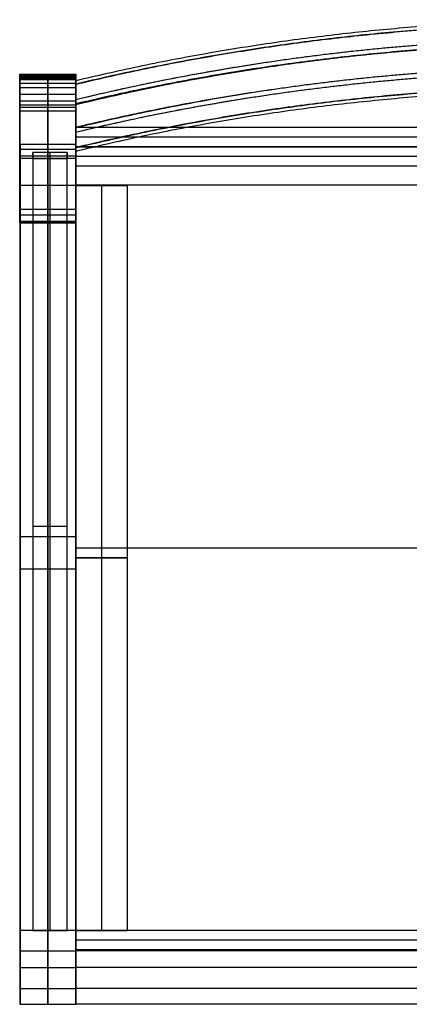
# Model space of a CAD drawing. Header units: millimetres. Extents: x -266 to 266, y -230 to 230.
# Tile 1 of 2: x -266 to -85, y -230 to 230. Entities that reach past the tile are written whole.
import ezdxf

# ---------------------------------------------------------------- set-up
doc = ezdxf.new("R2010")
doc.units = ezdxf.units.MM
doc.layers.add('Défaut', color=7, linetype='Continuous', true_color=0x000000)

msp = doc.modelspace()

# ---------------------------------------------------------------- linework, layer by layer
at = {"layer": 'Défaut'}
for p, q in [((-266.22, 135.62, 404.52), (-266.22, 204.51, 404.52)), ((-240.04, 135.62, 404.52), (-240.04, 204.51, 404.52)), ((-240.04, 152.61, 427.5), (-240.04, 179.61, 427.5)), ((-266.22, 169.82, 0.02), (-266.22, 169.82, 678.67)), ((-266.06, 168.98, 672.85), (-266.06, -228.57, 672.85)), ((-240.06, 168.98, 672.85), (-240.06, -228.57, 672.85)), ((-240.04, 169.82, 0.02), (-240.04, 169.82, 678.67)), ((-240.04, 169.82, 655.76), (-240.04, 169.82, 667.17)), ((-240.04, 166.11, 454), (-240.04, 166.11, 395)), ((-240.05, 152.56, 424.52), (-216.05, 152.56, 424.52)), ((-228.05, 152.56, 395.02), (-228.05, 152.55, 454.02)), ((240.06, -16.85, 460), (-240.04, -16.85, 460)), ((240.06, -16.85, 454.02), (-240.04, -16.85, 454.02)), ((-266.06, -23.8, 690.1), (-266.06, -23.8, 655.6)), ((-240.06, -23.8, 690.1), (-240.06, -23.8, 655.6)), ((-253.06, -229.8), (-253.06, -195.3)), ((-253.06, -229.8, 655.6), (-253.06, -195.3, 655.6)), ((-240.06, -195.3, 427.52), (-240.06, -229.8, 427.52)), ((-240.05, -195.3, 424.51), (-216.05, -195.3, 424.51)), ((-228.05, -195.3, 395.01), (-228.05, -195.3, 454)), ((-266.06, -212.55), (-240.06, -212.55)), ((-266.06, -212.55, 655.6), (-240.06, -212.55, 655.6)), ((-240.06, -212.55, 395.02), (-240.06, -212.55, 458.79))]:
    msp.add_line(p, q, dxfattribs=at)
for points, weights in [([(-240.04, 201.57, 804.68), (-0.02, 259.09, 796.19), (240, 201.59, 804.68)], [0.999955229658, 0.971749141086, 0.999945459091]), ([(-240.04, 199.82, 806.96), (-0.02, 257.47, 798.45), (240, 199.84, 806.96)], [0.999955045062, 0.971635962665, 0.999945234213]), ([(-240.04, 192.7, 808.02), (-0.02, 250.77, 799.44), (240, 192.72, 808.01)], [0.999954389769, 0.971234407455, 0.999944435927]), ([(-240.04, 190.37, 806.34), (-0.02, 248.56, 797.74), (240, 190.39, 806.33)], [0.999954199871, 0.971118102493, 0.999944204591]), ([(240, 179.67, 656.29), (-0.02, 237.18, 647.8), (-240.04, 179.66, 656.29)], [0.999945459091, 0.971749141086, 0.999955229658]), ([(240, 177.35, 654.61), (-0.02, 234.97, 646.1), (-240.04, 177.33, 654.62)], [0.999945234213, 0.971635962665, 0.999955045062]), ([(-240.04, 170.2, 655.67), (-0.02, 228.27, 647.09), (240, 170.22, 655.66)], [0.999954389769, 0.971234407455, 0.999944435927]), ([(240, 168.47, 657.94), (-0.02, 226.65, 649.35), (-240.04, 168.45, 657.95)], [0.999944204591, 0.971118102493, 0.999954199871]), ([(-266.06, -204.8, 690.1), (-266.06, -229.8, 690.1), (-266.06, -229.8, 665.1)], [1, 0.707106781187, 1]), ([(-253.06, -204.8, 690.1), (-253.06, -229.8, 690.1), (-253.06, -229.8, 665.1)], [1, 0.707106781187, 1]), ([(-240.06, -229.8, 435.02), (-240.06, -229.8, 460.02), (-240.06, -204.8, 460.02)], [1, 0.707106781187, 1]), ([(-240.06, -204.8, 690.1), (-240.06, -229.8, 690.1), (-240.06, -229.8, 665.1)], [1, 0.707106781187, 1])]:
    msp.add_rational_spline(points, weights, degree=2, dxfattribs=at)
for points, weights, degree, knots in [([(240, 199.84, 806.96), (121.73, 228.24, 802.77), (0.02, 228.24, 802.77), (-121.73, 228.24, 802.77), (-240.04, 199.82, 806.96)], [0.920699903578, 0.952716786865, 1, 0.952701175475, 0.920678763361], 2, [1335.655849, 1335.655849, 1335.655849, 1592.787475, 1592.787475, 1850.003998, 1850.003998, 1850.003998]), ([(-240.04, 192.7, 808.02), (-121.76, 221.31, 803.79), (0.02, 221.31, 803.79), (121.76, 221.31, 803.79), (240, 192.72, 808.01)], [0.920242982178, 0.952378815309, 1, 0.952394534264, 0.920264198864], 2, [1324.610104, 1324.610104, 1324.610104, 1581.791901, 1581.791901, 1838.888806, 1838.888806, 1838.888806]), ([(-240.04, 190.37, 806.34), (-121.77, 219.04, 802.1), (0.02, 219.04, 802.1), (121.76, 219.04, 802.1), (240, 190.39, 806.33)], [0.920117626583, 0.952285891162, 1, 0.952301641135, 0.920138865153], 2, [1324.10826, 1324.10826, 1324.10826, 1581.791901, 1581.791901, 1839.390483, 1839.390483, 1839.390483]), ([(240, 190.63, 730.49), (121.72, 218.97, 726.3), (0.02, 218.97, 726.3), (-121.73, 218.97, 726.3), (-240.04, 190.61, 730.49)], [0.920823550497, 0.952808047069, 1, 0.95279246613, 0.920802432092], 2, [1338.787541, 1338.787541, 1338.787541, 1595.929068, 1595.929068, 1853.155493, 1853.155493, 1853.155493]), ([(240, 179.43, 732.14), (121.76, 208.09, 727.91), (0.02, 208.09, 727.91), (-121.77, 208.09, 727.91), (-240.04, 179.41, 732.14)], [0.920138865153, 0.952301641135, 1, 0.952285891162, 0.920117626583], 2, [1321.563343, 1321.563343, 1321.563343, 1578.650308, 1578.650308, 1835.822164, 1835.822164, 1835.822164]), ([(240, 177.35, 654.61), (121.73, 205.74, 650.42), (0.02, 205.74, 650.42), (-121.73, 205.74, 650.42), (-240.04, 177.33, 654.62)], [0.920699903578, 0.952716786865, 1, 0.952701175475, 0.920678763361], 2, [1335.655849, 1335.655849, 1335.655849, 1592.787475, 1592.787475, 1850.003998, 1850.003998, 1850.003998]), ([(240, 170.22, 655.66), (121.76, 198.82, 651.44), (0.02, 198.82, 651.44), (-121.76, 198.82, 651.44), (-240.04, 170.2, 655.67)], [0.920264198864, 0.952394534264, 1, 0.952378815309, 0.920242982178], 2, [1324.694996, 1324.694996, 1324.694996, 1581.791901, 1581.791901, 1838.973698, 1838.973698, 1838.973698]), ([(-266.22, 192.1, 809.02), (-266.22, 191.37, 809.02), (-266.22, 190.69, 808.76), (-266.22, 190.14, 808.29), (-266.22, 189.59, 807.82), (-266.22, 189.24, 807.18), (-266.22, 189.13, 806.47)], [1, 0.958390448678, 0.958390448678, 1, 0.958390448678, 0.958390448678, 1], 3, [4959.20257, 4959.20257, 4959.20257, 4959.20257, 4960.630999, 4960.630999, 4960.630999, 4962.059428, 4962.059428, 4962.059428, 4962.059428]), ([(-253.13, 192.1, 809.02), (-253.13, 191.37, 809.02), (-253.13, 190.69, 808.76), (-253.13, 190.14, 808.29), (-253.13, 189.59, 807.82), (-253.13, 189.24, 807.18), (-253.13, 189.13, 806.47)], [1, 0.958390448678, 0.958390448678, 1, 0.958390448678, 0.958390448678, 1], 3, [4959.20257, 4959.20257, 4959.20257, 4959.20257, 4960.630999, 4960.630999, 4960.630999, 4962.059428, 4962.059428, 4962.059428, 4962.059428]), ([(-240.04, 192.1, 809.02), (-240.04, 191.37, 809.02), (-240.04, 190.69, 808.76), (-240.04, 190.14, 808.29), (-240.04, 189.59, 807.82), (-240.04, 189.24, 807.18), (-240.04, 189.13, 806.47)], [1, 0.958390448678, 0.958390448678, 1, 0.958390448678, 0.958390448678, 1], 3, [4959.20257, 4959.20257, 4959.20257, 4959.20257, 4960.630999, 4960.630999, 4960.630999, 4962.059428, 4962.059428, 4962.059428, 4962.059428])]:
    msp.add_rational_spline(points, weights, degree=degree, knots=knots, dxfattribs=at)
for points, degree in [([(-266.22, 169.51, 0.02), (-266.22, 182.49, 0.02), (-266.22, 192.68, 0.02), (-266.22, 204.51, 0.02)], 3), ([(-266.22, 204.51, 0.02), (-253.13, 204.51, 0.02), (-240.04, 204.51, 0.02)], 2), ([(-266.22, 204.51, 0.02), (-266.22, 204.51, 278.02), (-266.22, 204.51, 537.33), (-266.22, 204.51, 796.64)], 3), ([(-266.22, 204.51, 796.64), (-253.13, 204.51, 796.64), (-240.04, 204.51, 796.64)], 2), ([(-266.22, 204.51, 405.34), (-253.13, 204.51, 405.34), (-240.04, 204.51, 405.34)], 2), ([(-266.22, 204.02, 800.38), (-253.13, 204.02, 800.38), (-240.04, 204.02, 800.38)], 2), ([(-266.22, 203.6, 802.25), (-253.13, 203.6, 802.25), (-240.04, 203.6, 802.25)], 2), ([(-266.22, 202.97, 804.11), (-253.13, 202.97, 804.11), (-240.04, 202.97, 804.11)], 2), ([(-253.13, 169.51, 0.02), (-253.13, 182.49, 0.02), (-253.13, 192.68, 0.02), (-253.13, 204.51, 0.02)], 3), ([(-253.13, 204.51, 0.02), (-253.13, 204.51, 278.02), (-253.13, 204.51, 537.33), (-253.13, 204.51, 796.64)], 3), ([(-240.04, 169.51, 0.02), (-240.04, 182.49, 0.02), (-240.04, 192.68, 0.02), (-240.04, 204.51, 0.02)], 3), ([(-240.04, 204.51, 0.02), (-240.04, 204.51, 278.02), (-240.04, 204.51, 537.33), (-240.04, 204.51, 796.64)], 3), ([(-266.22, 202.25, 805.48), (-253.13, 202.25, 805.48), (-240.04, 202.25, 805.48)], 2), ([(-266.22, 201.94, 805.92), (-253.13, 201.94, 805.92), (-240.04, 201.94, 805.92)], 2), ([(-266.22, 200.28, 807.38), (-253.13, 200.28, 807.38), (-240.04, 200.28, 807.38)], 2), ([(-266.22, 198.23, 808.09), (-253.13, 198.23, 808.09), (-240.04, 198.23, 808.09)], 2), ([(-266.22, 198.23, 808.09), (-266.22, 196.18, 808.4), (-266.22, 194.14, 808.71), (-266.22, 192.1, 809.02)], 3), ([(-253.13, 198.23, 808.09), (-253.13, 196.18, 808.4), (-253.13, 194.14, 808.71), (-253.13, 192.1, 809.02)], 3), ([(-240.04, 179.66, 656.29), (-240.04, 190.61, 730.49), (-240.04, 201.57, 804.68)], 2), ([(-240.04, 199.82, 806.96), (-240.04, 196.26, 807.49), (-240.04, 192.7, 808.02)], 2), ([(-240.04, 198.23, 808.09), (-240.04, 196.18, 808.4), (-240.04, 194.14, 808.71), (-240.04, 192.1, 809.02)], 3), ([(-266.22, 195.16, 808.55), (-253.13, 195.16, 808.55), (-240.04, 195.16, 808.55)], 2), ([(-266.22, 192.1, 809.02), (-253.13, 192.1, 809.02), (-240.04, 192.1, 809.02)], 2), ([(-266.22, 190.14, 808.29), (-253.13, 190.14, 808.29), (-240.04, 190.14, 808.29)], 2), ([(-266.22, 189.13, 806.47), (-253.13, 189.13, 806.47), (-240.04, 189.13, 806.47)], 2), ([(-266.22, 189.13, 806.47), (-266.22, 173.22, 701.2), (-266.22, 157.31, 595.94), (-266.22, 141.4, 490.68)], 3), ([(-253.13, 189.13, 806.47), (-253.13, 173.22, 701.2), (-253.13, 157.31, 595.94), (-253.13, 141.4, 490.68)], 3), ([(-240.04, 168.45, 657.95), (-240.04, 179.41, 732.14), (-240.04, 190.37, 806.34)], 2), ([(-240.04, 189.13, 806.47), (-240.04, 173.22, 701.2), (-240.04, 157.31, 595.94), (-240.04, 141.4, 490.68)], 3), ([(-266.22, 187.44, 0.02), (-253.13, 187.44, 0.02), (-240.04, 187.44, 0.02)], 2), ([(240, 179.55, 460.02), (-0.02, 179.58, 460.01), (-240.04, 179.61, 460)], 2), ([(-240.04, 170.61, 460), (-240.04, 175.11, 460), (-240.04, 179.61, 460)], 2), ([(240, 179.56, 395.02), (-0.02, 179.58, 395.01), (-240.04, 179.61, 395)], 2), ([(-240.04, 179.61, 460), (-240.04, 179.61, 427.5), (-240.04, 179.61, 395)], 2), ([(-240.04, 179.61, 395), (-240.04, 166.11, 395), (-240.04, 152.61, 395)], 2), ([(240, 179.56, 427.52), (-0.02, 179.58, 427.51), (-240.04, 179.61, 427.5)], 2), ([(-240.04, 170.2, 655.67), (-240.04, 173.76, 655.14), (-240.04, 177.33, 654.62)], 2), ([(240, 175.05, 460.02), (-0.02, 175.08, 460.01), (-240.04, 175.11, 460)], 2), ([(-240.06, 171.58, 690.1), (-253.06, 171.58, 690.1), (-266.06, 171.58, 690.1)], 2), ([(-266.06, 166.37, 655.6), (-266.06, 168.11, 667.1), (-266.06, 169.84, 678.6), (-266.06, 171.58, 690.1)], 3), ([(-266.06, 171.58, 690.1), (-266.06, -16.61, 690.1), (-266.06, -204.8, 690.1)], 2), ([(-253.12, 171.58, 690.1), (-253.12, 169.84, 678.6), (-253.12, 168.11, 667.1), (-253.12, 166.37, 655.6)], 3), ([(-253.06, 171.58, 690.1), (-253.06, -16.61, 690.1), (-253.06, -204.8, 690.1)], 2), ([(-240.06, 166.37, 655.6), (-240.06, 168.11, 667.1), (-240.06, 169.84, 678.6), (-240.06, 171.58, 690.1)], 3), ([(-240.06, 171.58, 690.1), (-240.06, -16.61, 690.1), (-240.06, -204.8, 690.1)], 2), ([(240, 170.55, 454.02), (-0.02, 170.58, 454.01), (-240.04, 170.61, 454)], 2), ([(-240.04, 152.61, 454), (-240.04, 161.61, 454), (-240.04, 170.61, 454)], 2), ([(240, 170.55, 460.02), (-0.02, 170.58, 460.01), (-240.04, 170.61, 460)], 2), ([(-240.04, 170.61, 454), (-240.04, 170.61, 457), (-240.04, 170.61, 460)], 2), ([(240, 170.55, 457.02), (-0.02, 170.58, 457.01), (-240.04, 170.61, 457)], 2), ([(-240.04, -204.3, 460), (-240.04, -16.85, 460), (-240.04, 170.61, 460)], 2), ([(-240.04, 170.61, 460), (-240.04, 170.61, 457.01), (-240.04, 170.61, 454.02)], 2), ([(-240.04, -204.3, 454.02), (-240.04, -16.85, 454.02), (-240.04, 170.61, 454.02)], 2), ([(-240.04, 170.61, 460), (0.01, 170.61, 460), (240.06, 170.61, 460)], 2), ([(-240.04, 170.61, 454.02), (0.01, 170.61, 454.02), (240.06, 170.61, 454.02)], 2), ([(-240.04, -204.3, 457.01), (-240.04, -16.85, 457.01), (-240.04, 170.61, 457.01)], 2), ([(-240.04, 170.61, 457.01), (0.01, 170.61, 457.01), (240.06, 170.61, 457.01)], 2), ([(-266.22, 135.9, 400.31), (-266.22, 147.08, 267.18), (-266.22, 158.26, 134.06), (-266.22, 169.51, 0.02)], 3), ([(-266.22, 169.51, 0.02), (-253.13, 169.51, 0.02), (-240.04, 169.51, 0.02)], 2), ([(-266.06, -229.8, 655.6), (-266.06, -31.72, 655.6), (-266.06, 166.37, 655.6)], 2), ([(-266.06, 166.37, 655.6), (-253.06, 166.37, 655.6), (-240.06, 166.37, 655.6)], 2), ([(-260.03, 164.9, 54.92), (-260.03, 165.88, 43.26), (-260.03, 166.86, 31.59), (-260.03, 167.84, 19.92)], 3), ([(-244.03, 167.84, 19.92), (-252.03, 167.84, 19.92), (-260.03, 167.84, 19.92)], 2), ([(-260.03, 167.84, 19.92), (-260.03, -13.73, 19.92), (-260.03, -195.3, 19.92)], 2), ([(-260.03, 166.37, 37.42), (-260.03, -14.46, 37.42), (-260.03, -195.3, 37.42)], 2), ([(-253.13, 135.9, 400.31), (-253.13, 147.08, 267.18), (-253.13, 158.26, 134.06), (-253.13, 169.51, 0.02)], 3), ([(-253.13, 164.9, 54.92), (-253.13, 165.88, 43.26), (-253.13, 166.86, 31.59), (-253.13, 167.84, 19.92)], 3), ([(-253.06, -229.8, 655.6), (-253.06, -31.72, 655.6), (-253.06, 166.37, 655.6)], 2), ([(-252.03, -195.3, 19.92), (-252.03, -13.73, 19.92), (-252.03, 167.84, 19.92)], 2), ([(-244.03, 167.84, 19.92), (-244.03, 166.86, 31.59), (-244.03, 165.88, 43.26), (-244.03, 164.9, 54.92)], 3), ([(-244.03, -195.3, 19.92), (-244.03, -13.73, 19.92), (-244.03, 167.84, 19.92)], 2), ([(-244.03, -195.3, 37.42), (-244.03, -14.46, 37.42), (-244.03, 166.37, 37.42)], 2), ([(-240.06, -229.8, 655.6), (-240.06, -31.72, 655.6), (-240.06, 166.37, 655.6)], 2), ([(-240.04, 135.9, 400.31), (-240.04, 147.08, 267.18), (-240.04, 158.26, 134.06), (-240.04, 169.51, 0.02)], 3), ([(240, 166.06, 395.02), (-0.02, 166.08, 395.01), (-240.04, 166.11, 395)], 2), ([(-266.22, 165.27, 648.57), (-253.13, 165.27, 648.57), (-240.04, 165.27, 648.57)], 2), ([(-244.03, 164.9, 54.92), (-252.03, 164.9, 54.92), (-260.03, 164.9, 54.92)], 2), ([(-260.03, 164.9, 54.92), (-260.03, -15.2, 54.92), (-260.03, -195.3, 54.92)], 2), ([(-252.03, -195.3, 54.92), (-252.03, -15.2, 54.92), (-252.03, 164.9, 54.92)], 2), ([(-244.03, -195.3, 54.92), (-244.03, -15.2, 54.92), (-244.03, 164.9, 54.92)], 2), ([(240, 161.55, 454.02), (-0.02, 161.58, 454.01), (-240.04, 161.61, 454)], 2), ([(-266.22, 152.68, 200.51), (-253.13, 152.68, 200.51), (-240.04, 152.68, 200.51)], 2), ([(-240.05, 152.55, 454.02), (-240.05, 152.56, 424.52), (-240.05, 152.56, 395.02)], 2), ([(-240.05, 152.56, 395.02), (-240.05, -21.37, 395.02), (-240.05, -195.3, 395.01)], 2), ([(-240.05, 152.56, 395.02), (-228.05, 152.56, 395.02), (-216.05, 152.56, 395.02)], 2), ([(-240.05, 152.56, 424.52), (-240.05, -21.37, 424.51), (-240.05, -195.3, 424.51)], 2), ([(-240.05, 152.55, 454.02), (-240.05, -21.37, 454.01), (-240.05, -195.3, 454)], 2), ([(-216.05, 152.55, 454.02), (-228.05, 152.55, 454.02), (-240.05, 152.55, 454.02)], 2), ([(240, 152.55, 454.02), (-0.02, 152.58, 454.01), (-240.04, 152.61, 454)], 2), ([(-240.04, 152.61, 395), (-240.04, 152.61, 424.5), (-240.04, 152.61, 454)], 2), ([(240, 152.55, 395.02), (-0.02, 152.58, 395.01), (-240.04, 152.61, 395)], 2), ([(240, 152.55, 424.52), (-0.02, 152.58, 424.51), (-240.04, 152.61, 424.5)], 2), ([(-228.05, 152.56, 395.02), (-228.05, -21.37, 395.02), (-228.05, -195.3, 395.01)], 2), ([(-228.05, 152.55, 454.02), (-228.05, -21.37, 454.01), (-228.05, -195.3, 454)], 2), ([(-216.05, 152.56, 395.02), (-216.05, -21.37, 395.02), (-216.05, -195.3, 395.01)], 2), ([(-216.05, 152.56, 395.02), (-216.05, 152.56, 424.52), (-216.05, 152.55, 454.02)], 2), ([(-216.05, 152.56, 424.52), (-216.05, -21.37, 424.51), (-216.05, -195.3, 424.51)], 2), ([(-216.05, 152.55, 454.02), (-216.05, -21.37, 454.01), (-216.05, -195.3, 454)], 2), ([(-266.22, 141.4, 490.68), (-253.13, 141.4, 490.68), (-240.04, 141.4, 490.68)], 2), ([(-266.22, 138.74, 472.75), (-253.13, 138.74, 472.75), (-240.04, 138.74, 472.75)], 2), ([(-266.22, 135.9, 400.31), (-253.13, 135.9, 400.31), (-240.04, 135.9, 400.31)], 2), ([(-266.22, 135.42, 436.61), (-253.13, 135.42, 436.61), (-240.04, 135.42, 436.61)], 2), ([(-266.22, 135.38, 409.38), (-253.13, 135.38, 409.38), (-240.04, 135.38, 409.38)], 2), ([(-266.22, 135.16, 427.54), (-253.13, 135.16, 427.54), (-240.04, 135.16, 427.54)], 2), ([(-266.22, 135.14, 418.46), (-253.13, 135.14, 418.46), (-240.04, 135.14, 418.46)], 2), ([(-260.03, -6.52, 19.92), (-260.03, -6.52, 37.42), (-260.03, -6.52, 54.92)], 2), ([(-260.03, -6.52, 19.92), (-252.03, -6.52, 19.92), (-244.03, -6.52, 19.92)], 2), ([(-260.03, -6.52, 54.92), (-252.03, -6.52, 54.92), (-244.03, -6.52, 54.92)], 2), ([(-244.03, -6.52, 19.92), (-244.03, -6.52, 37.42), (-244.03, -6.52, 54.92)], 2), ([(-266.06, -11.3, 690.1), (-253.06, -11.3, 690.1), (-240.06, -11.3, 690.1)], 2), ([(-240.04, -16.85, 460), (-240.04, -16.85, 457.01), (-240.04, -16.85, 454.02)], 2), ([(-240.05, -21.37, 454.01), (-240.05, -21.37, 424.51), (-240.05, -21.37, 395.02)], 2), ([(-240.05, -21.37, 395.02), (-228.05, -21.37, 395.02), (-216.05, -21.37, 395.02)], 2), ([(-216.05, -21.37, 454.01), (-228.05, -21.37, 454.01), (-240.05, -21.37, 454.01)], 2), ([(-216.05, -21.37, 395.02), (-216.05, -21.37, 424.51), (-216.05, -21.37, 454.01)], 2), ([(-266.06, -26.41, 655.6), (-253.06, -26.41, 655.6), (-240.06, -26.41, 655.6)], 2), ([(-240.06, -195.3), (-253.06, -195.3), (-266.06, -195.3)], 2), ([(-266.06, -195.3), (-266.06, -195.3, 327.8), (-266.06, -195.3, 655.6)], 2), ([(-240.06, -195.3, 655.6), (-253.06, -195.3, 655.6), (-266.06, -195.3, 655.6)], 2), ([(-266.06, -195.3), (-266.06, -212.55), (-266.06, -229.8)], 2), ([(-266.06, -195.3, 655.6), (-266.06, -212.55, 655.6), (-266.06, -229.8, 655.6)], 2), ([(-240.06, -195.3, 327.8), (-253.06, -195.3, 327.8), (-266.06, -195.3, 327.8)], 2), ([(-266.06, -195.3, 327.8), (-266.06, -212.55, 327.8), (-266.06, -229.8, 327.8)], 2), ([(-260.03, -195.3, 19.92), (-260.03, -195.3, 37.42), (-260.03, -195.3, 54.92)], 2), ([(-260.03, -195.3, 19.92), (-252.03, -195.3, 19.92), (-244.03, -195.3, 19.92)], 2), ([(-260.03, -195.3, 54.92), (-252.03, -195.3, 54.92), (-244.03, -195.3, 54.92)], 2), ([(-253.06, -195.3), (-253.06, -195.3, 327.8), (-253.06, -195.3, 655.6)], 2), ([(-253.06, -195.3, 19.92), (-253.06, -195.3, 37.42), (-253.06, -195.3, 54.92)], 2), ([(-244.03, -195.3, 54.92), (-244.03, -195.3, 37.42), (-244.03, -195.3, 19.92)], 2), ([(-240.06, -229.8), (-240.06, -212.55), (-240.06, -195.3)], 2), ([(-240.06, -195.3), (-240.06, -195.3, 327.8), (-240.06, -195.3, 655.6)], 2), ([(-240.06, -229.8, 655.6), (-240.06, -212.55, 655.6), (-240.06, -195.3, 655.6)], 2), ([(-240.06, -229.8, 327.8), (-240.06, -212.55, 327.8), (-240.06, -195.3, 327.8)], 2), ([(240.06, -195.3, 454.02), (0, -195.3, 454.02), (-240.06, -195.3, 454.02)], 2), ([(-240.06, -204.3, 454.02), (-240.06, -199.8, 454.02), (-240.06, -195.3, 454.02)], 2), ([(240.06, -195.3, 395.02), (0, -195.3, 395.02), (-240.06, -195.3, 395.02)], 2), ([(-240.06, -195.3, 454.02), (-240.06, -195.3, 430.88), (-240.06, -195.3, 395.02)], 2), ([(-240.06, -195.3, 395.02), (-240.06, -212.55, 395.02), (-240.06, -229.8, 395.02)], 2), ([(240.06, -195.3, 427.7), (0, -195.3, 427.7), (-240.06, -195.3, 427.7)], 2), ([(-240.05, -195.3, 454), (-240.05, -195.3, 424.51), (-240.05, -195.3, 395.01)], 2), ([(-240.05, -195.3, 395.01), (-228.05, -195.3, 395.01), (-216.05, -195.3, 395.01)], 2), ([(-216.05, -195.3, 454), (-228.05, -195.3, 454), (-240.05, -195.3, 454)], 2), ([(-216.05, -195.3, 395.01), (-216.05, -195.3, 424.51), (-216.05, -195.3, 454)], 2), ([(240.06, -199.8, 454.02), (0, -199.8, 454.02), (-240.06, -199.8, 454.02)], 2), ([(-266.06, -204.8, 690.1), (-253.06, -204.8, 690.1), (-240.06, -204.8, 690.1)], 2), ([(240.06, -204.3, 460.02), (0, -204.3, 460.02), (-240.06, -204.3, 460.02)], 2), ([(-240.06, -204.8, 460.02), (-240.06, -204.55, 460.02), (-240.06, -204.3, 460.02)], 2), ([(240.06, -204.3, 454.02), (0, -204.3, 454.02), (-240.06, -204.3, 454.02)], 2), ([(-240.06, -204.3, 460.02), (-240.06, -204.3, 457.02), (-240.06, -204.3, 454.02)], 2), ([(240.06, -204.3, 457.02), (0, -204.3, 457.02), (-240.06, -204.3, 457.02)], 2), ([(240.06, -204.55, 460.02), (0, -204.55, 460.02), (-240.06, -204.55, 460.02)], 2), ([(240.06, -204.8, 460.02), (0, -204.8, 460.02), (-240.06, -204.8, 460.02)], 2), ([(-240.04, -204.3, 460), (-240.04, -204.3, 457.01), (-240.04, -204.3, 454.02)], 2), ([(240.06, -204.3, 460), (0.01, -204.3, 460), (-240.04, -204.3, 460)], 2), ([(240.06, -204.3, 454.02), (0.01, -204.3, 454.02), (-240.04, -204.3, 454.02)], 2), ([(240.06, -204.3, 457.01), (0.01, -204.3, 457.01), (-240.04, -204.3, 457.01)], 2), ([(-266.06, -212.55), (-266.06, -212.55, 327.8), (-266.06, -212.55, 655.6)], 2), ([(-240.06, -212.55), (-240.06, -212.55, 327.8), (-240.06, -212.55, 655.6)], 2), ([(240.06, -212.55, 395.02), (0, -212.55, 395.02), (-240.06, -212.55, 395.02)], 2), ([(-266.06, -222.48, 682.78), (-253.06, -222.48, 682.78), (-240.06, -222.48, 682.78)], 2), ([(240.06, -222.48, 452.69), (0, -222.48, 452.69), (-240.06, -222.48, 452.69)], 2), ([(-266.06, -229.8), (-253.06, -229.8), (-240.06, -229.8)], 2), ([(-266.06, -229.8, 655.6), (-253.06, -229.8, 655.6), (-240.06, -229.8, 655.6)], 2), ([(-266.06, -229.8), (-266.06, -229.8, 327.8), (-266.06, -229.8, 655.6)], 2), ([(-266.06, -229.8, 327.8), (-253.06, -229.8, 327.8), (-240.06, -229.8, 327.8)], 2), ([(-266.06, -229.8, 665.1), (-253.06, -229.8, 665.1), (-240.06, -229.8, 665.1)], 2), ([(-266.06, -229.8, 665.1), (-266.06, -229.8, 660.35), (-266.06, -229.8, 655.6)], 2), ([(-266.06, -229.8, 655.6), (-253.06, -229.8, 655.6), (-240.06, -229.8, 655.6)], 2), ([(-266.06, -229.8, 660.35), (-253.06, -229.8, 660.35), (-240.06, -229.8, 660.35)], 2), ([(-253.06, -229.8), (-253.06, -229.8, 327.8), (-253.06, -229.8, 655.6)], 2), ([(-253.06, -229.8, 665.1), (-253.06, -229.8, 660.35), (-253.06, -229.8, 655.6)], 2), ([(-240.06, -229.8), (-240.06, -229.8, 327.8), (-240.06, -229.8, 655.6)], 2), ([(240.06, -229.8, 435.02), (0, -229.8, 435.02), (-240.06, -229.8, 435.02)], 2), ([(-240.06, -229.8, 395.02), (-240.06, -229.8, 420.53), (-240.06, -229.8, 435.02)], 2), ([(240.06, -229.8, 395.02), (0, -229.8, 395.02), (-240.06, -229.8, 395.02)], 2), ([(240.06, -229.8, 417.78), (0, -229.8, 417.78), (-240.06, -229.8, 417.78)], 2), ([(-240.06, -229.8, 665.1), (-240.06, -229.8, 660.35), (-240.06, -229.8, 655.6)], 2)]:
    msp.add_open_spline(points, degree=degree, dxfattribs=at)
for points, knots in [([(-266.22, 204.51, 796.64), (-266.22, 204.43, 797.91), (-266.22, 204.26, 799.15), (-266.22, 204.02, 800.38), (-266.22, 203.9, 801), (-266.22, 203.77, 801.62), (-266.22, 203.6, 802.25), (-266.22, 203.43, 802.87), (-266.22, 203.23, 803.49), (-266.22, 202.97, 804.11), (-266.22, 202.78, 804.57), (-266.22, 202.54, 805.03), (-266.22, 202.25, 805.48), (-266.22, 202.16, 805.63), (-266.22, 202.06, 805.78), (-266.22, 201.94, 805.92), (-266.22, 201.5, 806.49), (-266.22, 200.92, 807.01), (-266.22, 200.28, 807.38), (-266.22, 199.63, 807.75), (-266.22, 198.92, 807.97), (-266.22, 198.23, 808.09)], [4938.764504, 4938.764504, 4938.764504, 4938.764504, 4942.832523, 4942.832523, 4942.832523, 4944.866532, 4944.866532, 4944.866532, 4946.900542, 4946.900542, 4946.900542, 4948.426049, 4948.426049, 4948.426049, 4948.934551, 4948.934551, 4948.934551, 4950.968561, 4950.968561, 4950.968561, 4953.00257, 4953.00257, 4953.00257, 4953.00257]), ([(-253.13, 204.51, 796.64), (-253.13, 204.43, 797.91), (-253.13, 204.26, 799.15), (-253.13, 204.02, 800.38), (-253.13, 203.9, 801), (-253.13, 203.77, 801.62), (-253.13, 203.6, 802.25), (-253.13, 203.43, 802.87), (-253.13, 203.23, 803.49), (-253.13, 202.97, 804.11), (-253.13, 202.78, 804.57), (-253.13, 202.54, 805.03), (-253.13, 202.25, 805.48), (-253.13, 202.16, 805.63), (-253.13, 202.06, 805.78), (-253.13, 201.94, 805.92), (-253.13, 201.5, 806.49), (-253.13, 200.92, 807.01), (-253.13, 200.28, 807.38), (-253.13, 199.63, 807.75), (-253.13, 198.92, 807.97), (-253.13, 198.23, 808.09)], [4938.764504, 4938.764504, 4938.764504, 4938.764504, 4942.832523, 4942.832523, 4942.832523, 4944.866532, 4944.866532, 4944.866532, 4946.900542, 4946.900542, 4946.900542, 4948.426049, 4948.426049, 4948.426049, 4948.934551, 4948.934551, 4948.934551, 4950.968561, 4950.968561, 4950.968561, 4953.00257, 4953.00257, 4953.00257, 4953.00257]), ([(-240.04, 204.51, 796.64), (-240.04, 204.43, 797.91), (-240.04, 204.26, 799.15), (-240.04, 204.02, 800.38), (-240.04, 203.9, 801), (-240.04, 203.77, 801.62), (-240.04, 203.6, 802.25), (-240.04, 203.43, 802.87), (-240.04, 203.23, 803.49), (-240.04, 202.97, 804.11), (-240.04, 202.78, 804.57), (-240.04, 202.54, 805.03), (-240.04, 202.25, 805.48), (-240.04, 202.16, 805.63), (-240.04, 202.06, 805.78), (-240.04, 201.94, 805.92), (-240.04, 201.5, 806.49), (-240.04, 200.92, 807.01), (-240.04, 200.28, 807.38), (-240.04, 199.63, 807.75), (-240.04, 198.92, 807.97), (-240.04, 198.23, 808.09)], [4938.764504, 4938.764504, 4938.764504, 4938.764504, 4942.832523, 4942.832523, 4942.832523, 4944.866532, 4944.866532, 4944.866532, 4946.900542, 4946.900542, 4946.900542, 4948.426049, 4948.426049, 4948.426049, 4948.934551, 4948.934551, 4948.934551, 4950.968561, 4950.968561, 4950.968561, 4953.00257, 4953.00257, 4953.00257, 4953.00257]), ([(-240.04, 201.57, 804.68), (-240.04, 201.59, 804.82), (-240.04, 201.59, 804.95), (-240.04, 201.58, 805.21), (-240.04, 201.56, 805.35), (-240.04, 201.45, 805.73), (-240.04, 201.33, 805.97), (-240.04, 200.84, 806.61), (-240.04, 200.35, 806.88), (-240.04, 199.82, 806.96)], [0, 0, 0, 0, 0.402283, 0.402283, 0.804551, 0.804551, 1.611029, 1.611029, 3.233011, 3.233011, 3.233011, 3.233011]), ([(-240.04, 192.7, 808.02), (-240.04, 192.17, 808.09), (-240.04, 191.62, 807.97), (-240.04, 190.74, 807.35), (-240.04, 190.45, 806.87), (-240.04, 190.37, 806.34)], [0.029206, 0.029206, 0.029206, 0.029206, 1.660434, 1.660434, 3.300215, 3.300215, 3.300215, 3.300215]), ([(-240.04, 177.33, 654.62), (-240.04, 177.86, 654.54), (-240.04, 178.4, 654.66), (-240.04, 179.28, 655.28), (-240.04, 179.58, 655.76), (-240.04, 179.66, 656.29)], [0.029194, 0.029194, 0.029194, 0.029194, 1.660086, 1.660086, 3.299342, 3.299342, 3.299342, 3.299342]), ([(-240.04, 168.45, 657.95), (-240.04, 168.43, 657.82), (-240.04, 168.43, 657.68), (-240.04, 168.44, 657.42), (-240.04, 168.47, 657.28), (-240.04, 168.57, 656.9), (-240.04, 168.69, 656.66), (-240.04, 169.18, 656.02), (-240.04, 169.67, 655.75), (-240.04, 170.2, 655.67)], [0.028367, 0.028367, 0.028367, 0.028367, 0.430773, 0.430773, 0.833163, 0.833163, 1.639882, 1.639882, 3.262186, 3.262186, 3.262186, 3.262186]), ([(-266.22, 141.4, 490.68), (-266.22, 140.44, 484.72), (-266.22, 139.54, 478.74), (-266.22, 138.74, 472.75), (-266.22, 137.15, 460.76), (-266.22, 135.94, 448.71), (-266.22, 135.42, 436.61), (-266.22, 135.29, 433.59), (-266.22, 135.2, 430.56), (-266.22, 135.16, 427.54), (-266.22, 135.11, 424.51), (-266.22, 135.11, 421.48), (-266.22, 135.14, 418.46), (-266.22, 135.18, 415.43), (-266.22, 135.26, 412.41), (-266.22, 135.38, 409.38), (-266.22, 135.5, 406.35), (-266.22, 135.67, 403.32), (-266.22, 135.9, 400.31)], [3656.091635, 3656.091635, 3656.091635, 3656.091635, 3674.249142, 3674.249142, 3674.249142, 3710.564157, 3710.564157, 3710.564157, 3719.642911, 3719.642911, 3719.642911, 3728.721665, 3728.721665, 3728.721665, 3737.800418, 3737.800418, 3737.800418, 3746.879172, 3746.879172, 3746.879172, 3746.879172]), ([(-253.13, 141.4, 490.68), (-253.13, 140.44, 484.72), (-253.13, 139.54, 478.74), (-253.13, 138.74, 472.75), (-253.13, 137.15, 460.76), (-253.13, 135.94, 448.71), (-253.13, 135.42, 436.61), (-253.13, 135.29, 433.59), (-253.13, 135.2, 430.56), (-253.13, 135.16, 427.54), (-253.13, 135.11, 424.51), (-253.13, 135.11, 421.48), (-253.13, 135.14, 418.46), (-253.13, 135.18, 415.43), (-253.13, 135.26, 412.41), (-253.13, 135.38, 409.38), (-253.13, 135.5, 406.35), (-253.13, 135.67, 403.32), (-253.13, 135.9, 400.31)], [3656.091635, 3656.091635, 3656.091635, 3656.091635, 3674.249142, 3674.249142, 3674.249142, 3710.564157, 3710.564157, 3710.564157, 3719.642911, 3719.642911, 3719.642911, 3728.721665, 3728.721665, 3728.721665, 3737.800418, 3737.800418, 3737.800418, 3746.879172, 3746.879172, 3746.879172, 3746.879172]), ([(-240.04, 141.4, 490.68), (-240.04, 140.44, 484.72), (-240.04, 139.54, 478.74), (-240.04, 138.74, 472.75), (-240.04, 137.15, 460.76), (-240.04, 135.94, 448.71), (-240.04, 135.42, 436.61), (-240.04, 135.29, 433.59), (-240.04, 135.2, 430.56), (-240.04, 135.16, 427.54), (-240.04, 135.11, 424.51), (-240.04, 135.11, 421.48), (-240.04, 135.14, 418.46), (-240.04, 135.18, 415.43), (-240.04, 135.26, 412.41), (-240.04, 135.38, 409.38), (-240.04, 135.5, 406.35), (-240.04, 135.67, 403.32), (-240.04, 135.9, 400.31)], [3656.091635, 3656.091635, 3656.091635, 3656.091635, 3674.249142, 3674.249142, 3674.249142, 3710.564157, 3710.564157, 3710.564157, 3719.642911, 3719.642911, 3719.642911, 3728.721665, 3728.721665, 3728.721665, 3737.800418, 3737.800418, 3737.800418, 3746.879172, 3746.879172, 3746.879172, 3746.879172])]:
    msp.add_open_spline(points, degree=3, knots=knots, dxfattribs=at)

doc.saveas('drawing.dxf')
